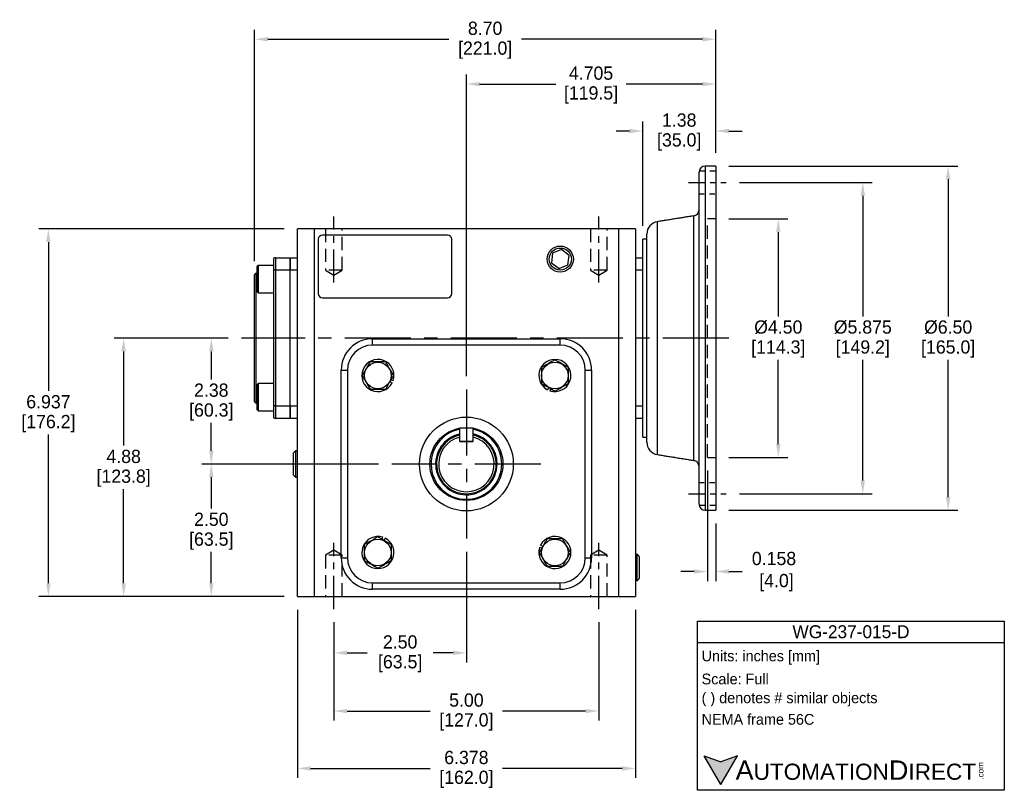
# Model space of a CAD drawing. Header units: inches. Extents: x 113.1 to 145, y 16 to 42.7.
# Tile 2 of 3: x 126.4 to 145, y 16 to 30.5. Entities that reach past the tile are written whole.
import ezdxf

# ---------------------------------------------------------------- set-up
doc = ezdxf.new("R2010")
doc.units = ezdxf.units.IN
doc.header["$MEASUREMENT"] = 0
doc.linetypes.add('CENTER', pattern=[2, 1.25, -0.25, 0.25, -0.25])
doc.linetypes.add('HIDDEN', pattern=[0.375, 0.25, -0.125])
for name, color, linetype in [('Centerline', 40, 'CENTER'), ('Dimensions', 140, 'Continuous'), ('Hidden', 102, 'HIDDEN'), ('Text', 140, 'Continuous'), ('Warning', 1, 'Continuous')]:
    doc.layers.add(name, color=color, linetype=linetype)
doc.styles.add('\\M+2ABAC\\M+2A6A11', font='txt')
doc.dimstyles.get("Standard").update_dxf_attribs({"dimtxt": 0.25, "dimasz": 0.25, "dimexe": 0.18, "dimexo": 0.25, "dimgap": 0.08, "dimtad": 0, "dimtih": 1, "dimtoh": 1, "dimrnd": 0.0005, "dimzin": 0, "dimdsep": 46, "dimtxsty": 'Standard', "dimcen": 0, "dimadec": 0, "dimazin": 0, "dimtfac": 1, "dimtofl": 0, "dimtmove": 0, "dimatfit": 3, "dimfxl": 0, "dimtolj": 1, "dimtzin": 0, "dimarcsym": 0})

# ---------------------------------------------------------------- blocks, each defined once
blk = doc.blocks.new('*D8')
at = {"layer": 'Defpoints', "color": 0}
for p in [(139.569, 26.759), (139.569, 22.259), (140.75, 22.259)]:
    blk.add_point(p, dxfattribs=at)
at = {"layer": 'Dimensions', "color": 0, "lineweight": -2}
for p, q in [((139.819, 26.759), (140.93, 26.759)), ((140.75, 26.509), (140.75, 24.919)), ((140.75, 22.509), (140.75, 24.099)), ((139.819, 22.259), (140.93, 22.259))]:
    blk.add_line(p, q, dxfattribs=at)
at = {"layer": 'Dimensions', "color": 0}
for points in [[(140.708, 26.509), (140.791, 26.509), (140.75, 26.759)], [(140.708, 22.509), (140.791, 22.509), (140.75, 22.259)]]:
    blk.add_solid(points, dxfattribs=at)
at = {"layer": 'Dimensions', "color": 0, "char_height": 0.25, "attachment_point": 5}
for s, insert in [('\\A1;%%c4.50', (140.75, 24.714)), ('\\A1;[114.3]', (140.75, 24.304))]:
    blk.add_mtext(s, dxfattribs=dict(at, insert=insert))
blk = doc.blocks.new('*D9')
at = {"layer": 'Defpoints', "color": 0}
for p in [(139.411, 22.259), (139.569, 21.261), (139.569, 20.105)]:
    blk.add_point(p, dxfattribs=at)
at = {"layer": 'Dimensions', "color": 0, "lineweight": -2}
for p, q in [((139.411, 22.009), (139.411, 19.925)), ((139.569, 21.011), (139.569, 19.925)), ((139.161, 20.105), (138.911, 20.105)), ((139.819, 20.105), (140.069, 20.105))]:
    blk.add_line(p, q, dxfattribs=at)
at = {"layer": 'Dimensions', "color": 0}
for points in [[(139.161, 20.146), (139.161, 20.063), (139.411, 20.105)], [(139.819, 20.146), (139.819, 20.063), (139.569, 20.105)]]:
    blk.add_solid(points, dxfattribs=at)
at = {"layer": 'Dimensions', "color": 0, "insert": (140.669, 20.105), "char_height": 0.25, "attachment_point": 5}
blk.add_mtext('\\A1;0.158\\P [4.0]', dxfattribs=at)
blk = doc.blocks.new('*D10')
at = {"layer": 'Defpoints', "color": 0}
for p in [(132.364, 19.398), (137.364, 19.398), (137.364, 17.473)]:
    blk.add_point(p, dxfattribs=at)
at = {"layer": 'Dimensions', "color": 0, "lineweight": -2}
for p, q in [((132.364, 19.148), (132.364, 17.293)), ((137.364, 19.148), (137.364, 17.293)), ((132.614, 17.473), (134.18, 17.473)), ((137.114, 17.473), (135.548, 17.473))]:
    blk.add_line(p, q, dxfattribs=at)
at = {"layer": 'Dimensions', "color": 0}
for points in [[(132.614, 17.514), (132.614, 17.431), (132.364, 17.473)], [(137.114, 17.514), (137.114, 17.431), (137.364, 17.473)]]:
    blk.add_solid(points, dxfattribs=at)
at = {"layer": 'Dimensions', "color": 0, "char_height": 0.25, "attachment_point": 5}
for s, insert in [('\\A1;5.00', (134.864, 17.678)), ('\\A1;[127.0]', (134.864, 17.268))]:
    blk.add_mtext(s, dxfattribs=dict(at, insert=insert))
blk = doc.blocks.new('*D11')
at = {"layer": 'Defpoints', "color": 0}
for p in [(134.864, 20.726), (132.364, 19.398), (134.864, 18.57)]:
    blk.add_point(p, dxfattribs=at)
at = {"layer": 'Dimensions', "color": 0, "lineweight": -2}
for p, q in [((134.864, 20.476), (134.864, 18.39)), ((132.364, 19.148), (132.364, 18.39)), ((132.614, 18.57), (132.992, 18.57)), ((134.614, 18.57), (134.236, 18.57))]:
    blk.add_line(p, q, dxfattribs=at)
at = {"layer": 'Dimensions', "color": 0}
for points in [[(132.614, 18.612), (132.614, 18.529), (132.364, 18.57)], [(134.614, 18.612), (134.614, 18.529), (134.864, 18.57)]]:
    blk.add_solid(points, dxfattribs=at)
at = {"layer": 'Dimensions', "color": 0, "char_height": 0.25, "attachment_point": 5}
for s, insert in [('\\A1;2.50', (133.614, 18.775)), ('\\A1;[63.5]', (133.614, 18.365))]:
    blk.add_mtext(s, dxfattribs=dict(at, insert=insert))
blk = doc.blocks.new('*D12')
at = {"layer": 'Defpoints', "color": 0}
for p in [(131.675, 19.634), (138.053, 19.634), (138.053, 16.39)]:
    blk.add_point(p, dxfattribs=at)
at = {"layer": 'Dimensions', "color": 0, "lineweight": -2}
for p, q in [((131.675, 19.384), (131.675, 16.21)), ((138.053, 19.384), (138.053, 16.21)), ((131.925, 16.39), (134.18, 16.39)), ((137.803, 16.39), (135.548, 16.39))]:
    blk.add_line(p, q, dxfattribs=at)
at = {"layer": 'Dimensions', "color": 0}
for points in [[(131.925, 16.431), (131.925, 16.348), (131.675, 16.39)], [(137.803, 16.431), (137.803, 16.348), (138.053, 16.39)]]:
    blk.add_solid(points, dxfattribs=at)
at = {"layer": 'Dimensions', "color": 0, "char_height": 0.25, "attachment_point": 5}
for s, insert in [('\\A1;6.378', (134.864, 16.595)), ('\\A1;[162.0]', (134.864, 16.185))]:
    blk.add_mtext(s, dxfattribs=dict(at, insert=insert))
blk = doc.blocks.new('*D13')
at = {"layer": 'Defpoints', "color": 0}
for p in [(130.05, 22.134), (133.456, 22.134), (131.675, 19.634)]:
    blk.add_point(p, dxfattribs=at)
at = {"layer": 'Dimensions', "color": 0, "lineweight": -2}
for p, q in [((133.206, 22.134), (129.87, 22.134)), ((130.05, 21.884), (130.05, 21.294)), ((130.05, 19.884), (130.05, 20.474)), ((131.425, 19.634), (129.87, 19.634))]:
    blk.add_line(p, q, dxfattribs=at)
at = {"layer": 'Dimensions', "color": 0}
for points in [[(130.009, 21.884), (130.092, 21.884), (130.05, 22.134)], [(130.009, 19.884), (130.092, 19.884), (130.05, 19.634)]]:
    blk.add_solid(points, dxfattribs=at)
at = {"layer": 'Dimensions', "color": 0, "char_height": 0.25, "attachment_point": 5}
for s, insert in [('\\A1;2.50', (130.05, 21.089)), ('\\A1;[63.5]', (130.05, 20.679))]:
    blk.add_mtext(s, dxfattribs=dict(at, insert=insert))
blk = doc.blocks.new('*D14')
at = {"layer": 'Defpoints', "color": 0}
for p in [(130.05, 24.509), (130.618, 24.509), (133.456, 22.134)]:
    blk.add_point(p, dxfattribs=at)
at = {"layer": 'Dimensions', "color": 0, "lineweight": -2}
for p, q in [((130.368, 24.509), (129.87, 24.509)), ((130.05, 24.259), (130.05, 23.731)), ((130.05, 22.384), (130.05, 22.911)), ((133.206, 22.134), (129.87, 22.134))]:
    blk.add_line(p, q, dxfattribs=at)
at = {"layer": 'Dimensions', "color": 0}
for points in [[(130.009, 24.259), (130.092, 24.259), (130.05, 24.509)], [(130.009, 22.384), (130.092, 22.384), (130.05, 22.134)]]:
    blk.add_solid(points, dxfattribs=at)
at = {"layer": 'Dimensions', "color": 0, "char_height": 0.25, "attachment_point": 5}
for s, insert in [('\\A1;2.38', (130.05, 23.526)), ('\\A1;[60.3]', (130.05, 23.116))]:
    blk.add_mtext(s, dxfattribs=dict(at, insert=insert))
blk = doc.blocks.new('*D15')
at = {"layer": 'Defpoints', "color": 0}
for p in [(139.569, 29.303), (139.569, 27.757), (134.864, 23.542)]:
    blk.add_point(p, dxfattribs=at)
at = {"layer": 'Dimensions', "color": 0, "lineweight": -2}
for p, q in [((134.864, 23.792), (134.864, 29.483)), ((139.569, 28.007), (139.569, 29.483)), ((135.114, 29.303), (136.553, 29.303)), ((139.319, 29.303), (137.88, 29.303))]:
    blk.add_line(p, q, dxfattribs=at)
at = {"layer": 'Dimensions', "color": 0}
for points in [[(135.114, 29.344), (135.114, 29.261), (134.864, 29.303)], [(139.319, 29.344), (139.319, 29.261), (139.569, 29.303)]]:
    blk.add_solid(points, dxfattribs=at)
at = {"layer": 'Dimensions', "color": 0, "char_height": 0.25, "attachment_point": 5}
for s, insert in [('\\A1;4.705', (137.216, 29.508)), ('\\A1;[119.5]', (137.216, 29.098))]:
    blk.add_mtext(s, dxfattribs=dict(at, insert=insert))
blk = doc.blocks.new('*D16')
at = {"layer": 'Defpoints', "color": 0}
for p in [(139.569, 27.757), (143.955, 27.757), (139.569, 21.261)]:
    blk.add_point(p, dxfattribs=at)
at = {"layer": 'Dimensions', "color": 0, "lineweight": -2}
for p, q in [((139.819, 27.757), (144.135, 27.757)), ((143.955, 27.507), (143.955, 24.919)), ((143.955, 21.511), (143.955, 24.099)), ((139.819, 21.261), (144.135, 21.261))]:
    blk.add_line(p, q, dxfattribs=at)
at = {"layer": 'Dimensions', "color": 0}
for points in [[(143.913, 27.507), (143.997, 27.507), (143.955, 27.757)], [(143.913, 21.511), (143.997, 21.511), (143.955, 21.261)]]:
    blk.add_solid(points, dxfattribs=at)
at = {"layer": 'Dimensions', "color": 0, "char_height": 0.25, "attachment_point": 5}
for s, insert in [('\\A1;%%c6.50', (143.955, 24.714)), ('\\A1;[165.0]', (143.955, 24.304))]:
    blk.add_mtext(s, dxfattribs=dict(at, insert=insert))
blk = doc.blocks.new('*D17')
at = {"layer": 'Defpoints', "color": 0}
for p in [(130.868, 30.149), (139.569, 27.757), (130.868, 25.71)]:
    blk.add_point(p, dxfattribs=at)
at = {"layer": 'Dimensions', "color": 0, "lineweight": -2}
for p, q in [((130.868, 25.96), (130.868, 30.329)), ((139.569, 28.007), (139.569, 30.329)), ((131.118, 30.149), (134.534, 30.149)), ((139.319, 30.149), (135.902, 30.149))]:
    blk.add_line(p, q, dxfattribs=at)
at = {"layer": 'Dimensions', "color": 0}
for points in [[(131.118, 30.19), (131.118, 30.107), (130.868, 30.149)], [(139.319, 30.19), (139.319, 30.107), (139.569, 30.149)]]:
    blk.add_solid(points, dxfattribs=at)
at = {"layer": 'Dimensions', "color": 0, "char_height": 0.25, "attachment_point": 5}
for s, insert in [('\\A1;8.70', (135.218, 30.354)), ('\\A1;[221.0]', (135.218, 29.944))]:
    blk.add_mtext(s, dxfattribs=dict(at, insert=insert))
blk = doc.blocks.new('*D18')
at = {"layer": 'Defpoints', "color": 0}
for p in [(139.569, 28.417), (139.569, 27.757), (138.191, 26.379)]:
    blk.add_point(p, dxfattribs=at)
at = {"layer": 'Dimensions', "color": 0, "lineweight": -2}
for p, q in [((138.191, 26.629), (138.191, 28.597)), ((139.569, 28.007), (139.569, 28.597)), ((137.941, 28.417), (137.691, 28.417)), ((139.819, 28.417), (140.069, 28.417))]:
    blk.add_line(p, q, dxfattribs=at)
at = {"layer": 'Dimensions', "color": 0}
for points in [[(137.941, 28.459), (137.941, 28.375), (138.191, 28.417)], [(139.819, 28.459), (139.819, 28.375), (139.569, 28.417)]]:
    blk.add_solid(points, dxfattribs=at)
at = {"layer": 'Dimensions', "color": 0, "char_height": 0.25, "attachment_point": 5}
for s, insert in [('\\A1;1.38', (138.88, 28.622)), ('\\A1;[35.0]', (138.88, 28.212))]:
    blk.add_mtext(s, dxfattribs=dict(at, insert=insert))
blk = doc.blocks.new('*D24')
at = {"layer": 'Defpoints', "color": 0}
for p in [(130.618, 24.509), (128.396, 19.634), (131.675, 19.634)]:
    blk.add_point(p, dxfattribs=at)
at = {"layer": 'Dimensions', "color": 0, "lineweight": -2}
for p, q in [((130.368, 24.509), (128.216, 24.509)), ((128.396, 24.259), (128.396, 22.481)), ((128.396, 19.884), (128.396, 21.661)), ((131.425, 19.634), (128.216, 19.634))]:
    blk.add_line(p, q, dxfattribs=at)
at = {"layer": 'Dimensions', "color": 0}
for points in [[(128.355, 24.259), (128.438, 24.259), (128.396, 24.509)], [(128.355, 19.884), (128.438, 19.884), (128.396, 19.634)]]:
    blk.add_solid(points, dxfattribs=at)
at = {"layer": 'Dimensions', "color": 0, "char_height": 0.25, "attachment_point": 5}
for s, insert in [('\\A1;4.88', (128.396, 22.276)), ('\\A1;[123.8]', (128.396, 21.866))]:
    blk.add_mtext(s, dxfattribs=dict(at, insert=insert))
blk = doc.blocks.new('*D25')
at = {"layer": 'Defpoints', "color": 0}
for p in [(139.769, 27.446), (139.769, 21.571), (142.344, 21.571)]:
    blk.add_point(p, dxfattribs=at)
at = {"layer": 'Dimensions', "color": 0, "lineweight": -2}
for p, q in [((140.019, 27.446), (142.524, 27.446)), ((142.344, 27.196), (142.344, 24.919)), ((142.344, 21.821), (142.344, 24.099)), ((140.019, 21.571), (142.524, 21.571))]:
    blk.add_line(p, q, dxfattribs=at)
at = {"layer": 'Dimensions', "color": 0}
for points in [[(142.302, 27.196), (142.386, 27.196), (142.344, 27.446)], [(142.302, 21.821), (142.386, 21.821), (142.344, 21.571)]]:
    blk.add_solid(points, dxfattribs=at)
at = {"layer": 'Dimensions', "color": 0, "char_height": 0.25, "attachment_point": 5}
for s, insert in [('\\A1;%%C5.875', (142.344, 24.714)), ('\\A1;[149.2]', (142.344, 24.304))]:
    blk.add_mtext(s, dxfattribs=dict(at, insert=insert))
blk = doc.blocks.new('*D26')
at = {"layer": 'Defpoints', "color": 0}
for p in [(126.976, 26.571), (131.675, 26.571), (131.675, 19.634)]:
    blk.add_point(p, dxfattribs=at)
at = {"layer": 'Dimensions', "color": 0, "lineweight": -2}
for p, q in [((131.425, 26.571), (126.796, 26.571)), ((126.976, 26.321), (126.976, 23.512)), ((126.976, 19.884), (126.976, 22.692)), ((131.425, 19.634), (126.796, 19.634))]:
    blk.add_line(p, q, dxfattribs=at)
at = {"layer": 'Dimensions', "color": 0}
for points in [[(126.934, 26.321), (127.017, 26.321), (126.976, 26.571)], [(126.934, 19.884), (127.017, 19.884), (126.976, 19.634)]]:
    blk.add_solid(points, dxfattribs=at)
at = {"layer": 'Dimensions', "color": 0, "char_height": 0.25, "attachment_point": 5}
for s, insert in [('\\A1;6.937', (126.976, 23.307)), ('\\A1;[176.2]', (126.976, 22.897))]:
    blk.add_mtext(s, dxfattribs=dict(at, insert=insert))

msp = doc.modelspace()

# ---------------------------------------------------------------- hatches: boundary and pattern name
at = {"layer": 'Dimensions'}
msp.add_hatch(color=256, dxfattribs=at).paths.add_polyline_path([(139.9802, 16.628), (139.6666, 16.5139), (139.353, 16.628), (139.6666, 16.0848)])

# ---------------------------------------------------------------- linework, layer by layer
for p, q in [((139.3718, 27.757), (139.3718, 21.2609)), ((139.5686, 27.757), (139.5686, 21.2609)), ((139.2537, 26.7934), (139.2537, 27.6389)), ((139.1542, 24.5089), (139.1542, 26.8159)), ((139.2537, 26.7955), (139.2537, 26.8026)), ((131.6749, 19.6339), (131.6749, 26.5709)), ((131.9899, 26.5709), (131.6749, 26.5709)), ((137.7379, 26.5709), (131.9899, 26.5709)), ((131.9899, 26.5709), (131.9899, 19.6339)), ((137.7379, 19.6339), (137.7379, 26.5709)), ((138.0529, 26.5709), (137.7379, 26.5709)), ((138.0529, 26.5709), (138.0529, 19.6339)), ((138.4683, 24.5089), (138.4683, 26.7061)), ((139.2537, 26.3695), (139.2537, 26.6497)), ((139.2537, 22.3694), (139.2537, 26.6485)), ((134.5096, 26.4528), (132.1474, 26.4528)), ((138.2694, 24.5089), (138.2694, 26.4729)), ((132.0686, 26.3741), (132.0686, 25.3505)), ((134.5883, 25.3505), (134.5883, 26.3741)), ((138.1907, 26.0247), (138.1907, 26.379)), ((131.2222, 26.0141), (131.2222, 25.7885)), ((131.2616, 26.0247), (131.5371, 26.0247)), ((131.2616, 26.0247), (131.2616, 25.7885)), ((131.5371, 25.7885), (131.5371, 26.0247)), ((131.5371, 26.0247), (131.6749, 26.0247)), ((131.5371, 26.0247), (131.5371, 25.7885)), ((136.4913, 26.1107), (136.4676, 25.9304)), ((136.6592, 26.1804), (136.4913, 26.1107)), ((136.8035, 26.0697), (136.6592, 26.1804)), ((136.7799, 25.8894), (136.8035, 26.0697)), ((138.0529, 26.0247), (138.1907, 26.0247)), ((138.1907, 25.7885), (138.1907, 26.0247)), ((130.9072, 25.8528), (130.9072, 25.3922)), ((130.9328, 25.8784), (130.9328, 25.3666)), ((136.4676, 25.9304), (136.6119, 25.8198)), ((136.6119, 25.8198), (136.7799, 25.8894)), ((130.8679, 23.3081), (130.8679, 25.7097)), ((130.8875, 25.7294), (130.8875, 24.5089)), ((131.2222, 25.7885), (131.2222, 23.2294)), ((131.2616, 25.7885), (131.2222, 25.7885)), ((131.2616, 25.7885), (131.2616, 23.2294)), ((131.5371, 25.7885), (131.2616, 25.7885)), ((131.5371, 23.2294), (131.5371, 25.7885)), ((131.5371, 23.2294), (131.5371, 25.7885)), ((131.6749, 25.7885), (131.5371, 25.7885)), ((138.1907, 25.7885), (138.0529, 25.7885)), ((138.1907, 25.6042), (138.1907, 25.7885)), ((138.1907, 24.5089), (138.1907, 25.6042)), ((132.1474, 25.2717), (134.5096, 25.2717)), ((130.8875, 24.5089), (130.8875, 23.2885)), ((133.0923, 24.4961), (136.6356, 24.4961)), ((133.0923, 24.378), (133.0923, 24.4961)), ((136.6356, 24.378), (133.0923, 24.378)), ((136.6356, 24.378), (136.6356, 24.4961)), ((138.1907, 23.4136), (138.1907, 24.5089)), ((138.2694, 22.545), (138.2694, 24.5089)), ((138.4683, 22.3118), (138.4683, 24.5089)), ((139.1542, 22.202), (139.1542, 24.5089)), ((132.5017, 20.3623), (132.5017, 23.9056)), ((132.5017, 23.9056), (132.6198, 23.9056)), ((132.6198, 23.9056), (132.6198, 20.3623)), ((137.108, 20.3623), (137.108, 23.9056)), ((137.108, 23.9056), (137.2261, 23.9056)), ((137.2261, 23.9056), (137.2261, 20.3623)), ((130.9072, 23.6257), (130.9072, 23.1651)), ((130.9328, 23.6513), (130.9328, 23.1395)), ((133.422, 23.6881), (133.4638, 23.6669)), ((133.4425, 23.7236), (133.482, 23.7108)), ((136.4181, 23.5758), (136.3969, 23.534)), ((136.4536, 23.5553), (136.4408, 23.5159)), ((138.1907, 23.2294), (138.1907, 23.4136)), ((131.2222, 23.2294), (131.2222, 23.0037)), ((131.2616, 23.2294), (131.2222, 23.2294)), ((131.2616, 23.2294), (131.5371, 23.2294)), ((131.2616, 23.2294), (131.2616, 22.9932)), ((131.5371, 22.9932), (131.5371, 23.2294)), ((131.5371, 23.2294), (131.5371, 22.9932)), ((131.5371, 23.2294), (131.6749, 23.2294)), ((138.0529, 23.2294), (138.1907, 23.2294)), ((138.1907, 22.9932), (138.1907, 23.2294)), ((131.5371, 22.9932), (131.2616, 22.9932)), ((131.6749, 22.9932), (131.5371, 22.9932)), ((138.1907, 22.9932), (138.0529, 22.9932)), ((138.1907, 22.6389), (138.1907, 22.9932)), ((134.9889, 22.8072), (134.7389, 22.8072)), ((134.7389, 22.5572), (134.7389, 22.8072)), ((134.9889, 22.5572), (134.9889, 22.8072)), ((134.7389, 22.5572), (134.7389, 22.642)), ((134.9889, 22.5572), (134.7389, 22.5572)), ((134.7389, 22.5572), (134.9889, 22.5572)), ((134.9889, 22.5572), (134.9889, 22.642)), ((139.2537, 22.3689), (139.2537, 22.6483)), ((131.6009, 22.3268), (131.6009, 22.3426)), ((131.6009, 21.9253), (131.6009, 22.3268)), ((131.6391, 22.3808), (131.6391, 22.3621)), ((131.6391, 22.3621), (131.6391, 21.887)), ((139.2537, 21.379), (139.2537, 22.2245)), ((139.2537, 22.2153), (139.2537, 22.2209)), ((133.2742, 20.7125), (133.287, 20.752)), ((133.3097, 20.692), (133.331, 20.7338)), ((136.2853, 20.5442), (136.2459, 20.557)), ((136.3058, 20.5797), (136.264, 20.601)), ((132.5017, 20.3623), (132.6198, 20.3623)), ((137.108, 20.3623), (137.2261, 20.3623)), ((138.0887, 20.1802), (138.0887, 20.4271)), ((138.1269, 20.3888), (138.1269, 20.1802)), ((138.0887, 19.9333), (138.0887, 20.1802)), ((138.1269, 20.1802), (138.1269, 19.9715)), ((133.0923, 19.7717), (133.0923, 19.8898)), ((133.0923, 19.8898), (136.6356, 19.8898)), ((136.6356, 19.7717), (136.6356, 19.8898)), ((136.6356, 19.7717), (133.0923, 19.7717)), ((131.6749, 19.6339), (131.9899, 19.6339)), ((131.9899, 19.6339), (137.7379, 19.6339)), ((137.7379, 19.6339), (138.0529, 19.6339))]:
    msp.add_line(p, q)
for centre, radius in [((136.6356, 26.0001), 0.2469), ((136.6356, 26.0001), 0.2087), ((133.1936, 23.8043), 0.2515), ((136.5343, 23.8043), 0.2515), ((134.8639, 22.1339), 0.8858), ((134.8639, 22.1339), 0.689), ((133.1936, 20.4636), 0.2515), ((136.5343, 20.4636), 0.2515)]:
    msp.add_circle(centre, radius)
for centre, radius, start, end in [((139.3718, 27.6389), 0.1181, 90, 180), ((139.1356, 26.9325), 0.1181, 279.09028, 0), ((138.5057, 26.4729), 0.2362, 99.09028, 180), ((132.1474, 26.3741), 0.0787, 90, 180), ((134.5096, 26.3741), 0.0787, 0, 90), ((131.2616, 25.9459), 0.0787, 90, 120), ((132.1474, 25.3505), 0.0787, 180, 270), ((134.5096, 25.3505), 0.0787, 270, 0), ((133.0923, 23.9056), 0.5906, 90, 180), ((133.0923, 23.9056), 0.4724, 90, 180), ((136.6356, 23.9056), 0.5906, 0, 90), ((136.6356, 23.9056), 0.4724, 0, 90), ((133.1936, 23.8043), 0.3031, 342.05172, 333.05172), ((136.5343, 23.8043), 0.3031, 252.05172, 243.05172), ((131.2616, 23.0719), 0.0787, 240, 270), ((134.8639, 22.1339), 0.6662, 100.81383, 0), ((134.8639, 22.1339), 0.5803, 102.79899, 0), ((134.8639, 22.1339), 0.5626, 102.8373, 77.1627), ((134.8639, 22.1339), 0.6662, 0, 79.18617), ((134.8639, 22.1339), 0.5803, 0, 77.56099), ((134.8639, 22.1339), 0.5232, 103.82171, 76.17829), ((138.5057, 22.545), 0.2362, 180, 260.90972), ((139.1356, 22.0854), 0.1181, 0, 80.90972), ((139.3718, 21.379), 0.1181, 180, 270), ((133.1936, 20.4636), 0.3031, 72.05172, 63.05172), ((136.5343, 20.4636), 0.3031, 162.05172, 153.05172), ((133.0923, 20.3623), 0.5906, 180, 270), ((133.0923, 20.3623), 0.4724, 180, 270), ((136.6356, 20.3623), 0.5906, 270, 0), ((136.6356, 20.3623), 0.4724, 270, 0)]:
    msp.add_arc(centre, radius, start, end)
for points in [[(139.5686, 27.757), (139.3718, 27.757)], [(139.1542, 26.8159), (138.4683, 26.7061)], [(138.2694, 26.379), (138.1907, 26.379)], [(130.9328, 25.8784), (130.9072, 25.8528)], [(131.2222, 25.8784), (130.9328, 25.8784)], [(130.8875, 25.7294), (130.8679, 25.7097)], [(130.9072, 25.7294), (130.8875, 25.7294)], [(130.9072, 25.3922), (130.9328, 25.3666)], [(130.9328, 25.3666), (131.2222, 25.3666)], [(130.9328, 23.6513), (130.9072, 23.6257)], [(131.2222, 23.6513), (130.9328, 23.6513)], [(130.8679, 23.3081), (130.8875, 23.2885)], [(130.8875, 23.2885), (130.9072, 23.2885)], [(130.9072, 23.1651), (130.9328, 23.1395)], [(130.9328, 23.1395), (131.2222, 23.1395)], [(138.1907, 22.6389), (138.2694, 22.6389)], [(131.6391, 22.3808), (131.6009, 22.3426)], [(131.6749, 22.3797), (131.6391, 22.3808)], [(138.4683, 22.3118), (139.1542, 22.202)], [(131.6009, 21.9253), (131.6391, 21.887)], [(131.6391, 21.887), (131.6749, 21.8881)], [(139.3718, 21.2609), (139.5686, 21.2609)], [(138.0887, 20.4271), (138.0529, 20.426)], [(138.1269, 20.3888), (138.0887, 20.4271)], [(138.0529, 19.9344), (138.0887, 19.9333)], [(138.0887, 19.9333), (138.1269, 19.9715)]]:
    msp.add_open_spline(points, degree=1)
for points, knots in [([(139.2537, 26.6485), (139.2539, 26.6599), (139.2545, 26.6928), (139.2572, 26.7412), (139.2546, 26.7772), (139.2539, 26.7894), (139.2537, 26.7934)], [0, 0, 0, 0, 0.1704158, 0.490901, 0.8306195, 1, 1, 1, 1]), ([(133.0458, 24.0602), (133.0283, 24.0297), (132.9926, 23.9679), (132.9424, 23.881), (132.9112, 23.827), (132.8981, 23.8043)], [0, 0, 0, 0, 0.3599175, 0.7307342, 1, 1, 1, 1]), ([(133.3413, 24.0602), (133.3289, 24.0602), (133.2843, 24.0602), (133.205, 24.0602), (133.118, 24.0602), (133.0653, 24.0602), (133.0458, 24.0602)], [0, 0, 0, 0, 0.1280921, 0.458987, 0.79955, 1, 1, 1, 1]), ([(133.4891, 23.8043), (133.4715, 23.8347), (133.4358, 23.8965), (133.3856, 23.9835), (133.3544, 24.0375), (133.3413, 24.0602)], [0, 0, 0, 0, 0.3599175, 0.7307342, 1, 1, 1, 1]), ([(136.5343, 24.0998), (136.5038, 24.0822), (136.442, 24.0465), (136.355, 23.9963), (136.3011, 23.9651), (136.2783, 23.952)], [0, 0, 0, 0, 0.3599178, 0.7307341, 1, 1, 1, 1]), ([(136.7902, 23.952), (136.7597, 23.9696), (136.6979, 24.0053), (136.6109, 24.0555), (136.557, 24.0866), (136.5343, 24.0998)], [0, 0, 0, 0, 0.3599175, 0.7307342, 1, 1, 1, 1]), ([(132.8981, 23.8043), (132.9157, 23.7738), (132.9514, 23.712), (133.0016, 23.625), (133.0327, 23.5711), (133.0458, 23.5484)], [0, 0, 0, 0, 0.3599178, 0.7307341, 1, 1, 1, 1]), ([(133.3413, 23.5484), (133.3589, 23.5788), (133.3946, 23.6406), (133.4448, 23.7276), (133.476, 23.7816), (133.4891, 23.8043)], [0, 0, 0, 0, 0.3599178, 0.7307341, 1, 1, 1, 1]), ([(136.2783, 23.952), (136.2783, 23.9325), (136.2783, 23.8809), (136.2783, 23.7939), (136.2783, 23.7145), (136.2783, 23.6689), (136.2783, 23.6565)], [0, 0, 0, 0, 0.2004494, 0.5311741, 0.8719082, 1, 1, 1, 1]), ([(136.7902, 23.6565), (136.7902, 23.6689), (136.7902, 23.7135), (136.7902, 23.7929), (136.7902, 23.8799), (136.7902, 23.9325), (136.7902, 23.952)], [0, 0, 0, 0, 0.1280921, 0.458987, 0.79955, 1, 1, 1, 1]), ([(136.2783, 23.6565), (136.3088, 23.6389), (136.3706, 23.6032), (136.4576, 23.553), (136.5115, 23.5219), (136.5343, 23.5088)], [0, 0, 0, 0, 0.3599178, 0.7307341, 1, 1, 1, 1]), ([(136.5343, 23.5088), (136.5647, 23.5263), (136.6265, 23.562), (136.7135, 23.6122), (136.7674, 23.6434), (136.7902, 23.6565)], [0, 0, 0, 0, 0.3599175, 0.7307342, 1, 1, 1, 1]), ([(133.0458, 23.5484), (133.0653, 23.5484), (133.117, 23.5484), (133.204, 23.5484), (133.2834, 23.5484), (133.3289, 23.5484), (133.3413, 23.5484)], [0, 0, 0, 0, 0.2004494, 0.5311741, 0.8719082, 1, 1, 1, 1]), ([(139.2537, 22.2245), (139.2539, 22.2285), (139.2545, 22.2402), (139.2572, 22.2757), (139.2546, 22.324), (139.2539, 22.3581), (139.2537, 22.3694)], [0, 0, 0, 0, 0.1704146, 0.4909007, 0.8306197, 1, 1, 1, 1]), ([(133.1936, 20.7591), (133.1631, 20.7415), (133.1013, 20.7058), (133.0144, 20.6556), (132.9604, 20.6245), (132.9377, 20.6113)], [0, 0, 0, 0, 0.3599175, 0.7307342, 1, 1, 1, 1]), ([(133.4495, 20.6113), (133.419, 20.6289), (133.3572, 20.6646), (133.2703, 20.7148), (133.2163, 20.746), (133.1936, 20.7591)], [0, 0, 0, 0, 0.3599178, 0.7307341, 1, 1, 1, 1]), ([(136.3865, 20.7195), (136.3689, 20.6891), (136.3332, 20.6272), (136.283, 20.5403), (136.2519, 20.4863), (136.2388, 20.4636)], [0, 0, 0, 0, 0.3599178, 0.7307341, 1, 1, 1, 1]), ([(136.682, 20.7195), (136.6625, 20.7195), (136.6108, 20.7195), (136.5239, 20.7195), (136.4445, 20.7195), (136.3989, 20.7195), (136.3865, 20.7195)], [0, 0, 0, 0, 0.2004494, 0.5311741, 0.8719082, 1, 1, 1, 1]), ([(136.8297, 20.4636), (136.8122, 20.4941), (136.7765, 20.5559), (136.7263, 20.6428), (136.6951, 20.6968), (136.682, 20.7195)], [0, 0, 0, 0, 0.3599178, 0.7307341, 1, 1, 1, 1]), ([(132.9377, 20.6113), (132.9377, 20.5989), (132.9377, 20.5544), (132.9377, 20.475), (132.9377, 20.388), (132.9377, 20.3353), (132.9377, 20.3159)], [0, 0, 0, 0, 0.1280921, 0.458987, 0.79955, 1, 1, 1, 1]), ([(133.4495, 20.3159), (133.4495, 20.3353), (133.4495, 20.387), (133.4495, 20.474), (133.4495, 20.5534), (133.4495, 20.5989), (133.4495, 20.6113)], [0, 0, 0, 0, 0.2004494, 0.5311741, 0.8719082, 1, 1, 1, 1]), ([(136.2388, 20.4636), (136.2563, 20.4331), (136.292, 20.3713), (136.3422, 20.2844), (136.3734, 20.2304), (136.3865, 20.2077)], [0, 0, 0, 0, 0.3599175, 0.7307342, 1, 1, 1, 1]), ([(136.682, 20.2077), (136.6996, 20.2381), (136.7353, 20.3), (136.7855, 20.3869), (136.8166, 20.4409), (136.8297, 20.4636)], [0, 0, 0, 0, 0.3599175, 0.7307342, 1, 1, 1, 1]), ([(132.9377, 20.3159), (132.9681, 20.2983), (133.03, 20.2626), (133.1169, 20.2124), (133.1709, 20.1812), (133.1936, 20.1681)], [0, 0, 0, 0, 0.3599175, 0.7307342, 1, 1, 1, 1]), ([(133.1936, 20.1681), (133.224, 20.1857), (133.2859, 20.2214), (133.3728, 20.2716), (133.4268, 20.3027), (133.4495, 20.3159)], [0, 0, 0, 0, 0.3599178, 0.7307341, 1, 1, 1, 1]), ([(136.3865, 20.2077), (136.3989, 20.2077), (136.4435, 20.2077), (136.5229, 20.2077), (136.6099, 20.2077), (136.6625, 20.2077), (136.682, 20.2077)], [0, 0, 0, 0, 0.1280921, 0.458987, 0.79955, 1, 1, 1, 1])]:
    msp.add_open_spline(points, degree=3, knots=knots)
at = {"layer": 'Centerline', "ltscale": 0.25}
for p, q in [((139.0537, 27.4464), (139.7686, 27.4464)), ((139.0537, 21.5714), (139.7686, 21.5714))]:
    msp.add_line(p, q, dxfattribs=at)
at = {"layer": 'Centerline', "ltscale": 0.5}
for p, q in [((132.3639, 25.5568), (132.3639, 26.8072)), ((137.3639, 25.5568), (137.3639, 26.8072)), ((132.3639, 19.3977), (132.3639, 20.6481)), ((137.3639, 19.3977), (137.3639, 20.6481))]:
    msp.add_line(p, q, dxfattribs=at)
at = {"layer": 'Centerline'}
for p, q in [((139.8186, 24.5089), (130.6179, 24.5089)), ((134.8639, 23.5418), (134.8639, 20.7261)), ((136.2718, 22.1339), (133.456, 22.1339))]:
    msp.add_line(p, q, dxfattribs=at)
at = {"layer": 'Hidden', "ltscale": 0.35}
for p, q in [((139.2562, 27.663), (139.5686, 27.663)), ((139.2537, 27.2299), (139.5686, 27.2299)), ((139.2537, 21.788), (139.5686, 21.788)), ((139.2562, 21.3549), (139.5686, 21.3549))]:
    msp.add_line(p, q, dxfattribs=at)
at = {"layer": 'Hidden'}
for p, q in [((139.4112, 22.2589), (139.4112, 26.7589)), ((139.5686, 26.7589), (139.4112, 26.7589)), ((132.2077, 26.5709), (132.2077, 25.793)), ((132.5202, 25.793), (132.5202, 26.5709)), ((137.2077, 26.5709), (137.2077, 25.793)), ((137.5202, 25.793), (137.5202, 26.5709)), ((132.5202, 25.793), (132.2077, 25.793)), ((132.2077, 25.793), (132.3639, 25.6991)), ((132.3639, 25.6991), (132.5202, 25.793)), ((137.5202, 25.793), (137.2077, 25.793)), ((137.2077, 25.793), (137.3639, 25.6991)), ((137.3639, 25.6991), (137.5202, 25.793)), ((139.4112, 22.2589), (139.5686, 22.2589)), ((132.3639, 20.5058), (132.2077, 20.4119)), ((132.5202, 20.4119), (132.3639, 20.5058)), ((137.3639, 20.5058), (137.2077, 20.4119)), ((137.5202, 20.4119), (137.3639, 20.5058)), ((132.5202, 20.4119), (132.2077, 20.4119)), ((132.2077, 20.4119), (132.2077, 19.6339)), ((132.5202, 19.6339), (132.5202, 20.4119)), ((137.5202, 20.4119), (137.2077, 20.4119)), ((137.2077, 20.4119), (137.2077, 19.6339)), ((137.5202, 19.6339), (137.5202, 20.4119))]:
    msp.add_line(p, q, dxfattribs=at)
at = {"layer": 'Text'}
for p, q in [((139.2271, 19.1705), (145.0147, 19.1705)), ((139.2271, 15.9769), (139.2271, 19.1705)), ((145.0147, 19.1705), (145.0147, 15.9769)), ((139.2271, 18.7645), (145.0147, 18.7645)), ((139.6666, 16.0848), (139.353, 16.628)), ((139.353, 16.628), (139.6666, 16.5139)), ((139.6666, 16.0848), (139.9802, 16.628)), ((139.9802, 16.628), (139.6666, 16.5139)), ((145.0147, 15.9769), (139.2271, 15.9769))]:
    msp.add_line(p, q, dxfattribs=at)
at = {"layer": 'Warning'}
msp.add_line((145.0147, 15.9769), (145.0147, 15.9769), dxfattribs=at)

# ---------------------------------------------------------------- texts
at = {"layer": 'Text', "style": '\\M+2ABAC\\M+2A6A11'}
for s, insert, char_height, width, attachment_point in [('WG-237-015-D', (142.1209, 18.9675), 0.243622, 5.787652, 5), ('{\\fArial|b0|i0|c0|p34;     \\H1.2x;A\\H0.8333x;UTOMATION\\H1.2x;D\\H0.8333x;IRECT}', (139.353, 16.3559), 0.304528, 5.167849, 4)]:
    msp.add_mtext(s, dxfattribs=dict(at, insert=insert, char_height=char_height, width=width, attachment_point=attachment_point))
at = {"layer": 'Text', "char_height": 0.203018, "attachment_point": 4}
for s, insert, width in [(' Units: inches [mm]', (139.2271, 18.4823), 7.292478), (' Scale: Full', (139.2271, 18.0762), 7.272671), (' ( ) denotes # similar objects', (139.2271, 17.6915), 7.272671), (' NEMA frame 56C', (139.2271, 17.3144), 7.272671)]:
    msp.add_mtext(s, dxfattribs=dict(at, insert=insert, width=width))
at = {"layer": 'Text', "insert": (144.5116, 16.1779), "char_height": 0.10963, "width": 0.324871, "attachment_point": 1, "rotation": 90, "style": '\\M+2ABAC\\M+2A6A11'}
msp.add_mtext('{\\fArial|b0|i0|c0|p34;.com}', dxfattribs=at)

# ---------------------------------------------------------------- dimensions: what is measured, and where the dimension line sits
at = {"layer": 'Dimensions'}
for base, p1, p2, override, picture, middle in [((130.8679, 30.1486), (139.5686, 27.757), (130.8679, 25.7097), {"dimpost": '\\X'}, '*D17', (135.2183, 30.1486)), ((139.5686, 29.3025), (134.8639, 23.5418), (139.5686, 27.757), {"dimdec": 3, "dimpost": '\\X'}, '*D15', (137.2163, 29.3025)), ((139.5686, 28.4169), (138.1907, 26.379), (139.5686, 27.757), {"dimpost": '\\X'}, '*D18', (138.8797, 28.4169)), ((134.8639, 18.5704), (132.3639, 19.3977), (134.8639, 20.7261), {"dimpost": '\\X'}, '*D11', (133.6139, 18.5704)), ((138.0529, 16.3896), (131.6749, 19.6339), (138.0529, 19.6339), {"dimdec": 3, "dimpost": '\\X'}, '*D12', (134.8639, 16.3896)), ((137.3639, 17.4725), (132.3639, 19.3977), (137.3639, 19.3977), {"dimpost": '\\X'}, '*D10', (134.8639, 17.4725))]:
    dim = msp.add_linear_dim(base=base, p1=p1, p2=p2, dimstyle='Standard', override=override, dxfattribs=at)
    dim.commit()
    dim.dimension.update_dxf_attribs({"geometry": picture, "text_midpoint": middle})
for base, p1, p2, text, override, picture, middle in [((143.955, 27.757), (139.5686, 21.2609), (139.5686, 27.757), '%%c<>', {"dimpost": '\\X'}, '*D16', (143.955, 24.5089)), ((142.3441, 21.5714), (139.7686, 27.4464), (139.7686, 21.5714), '%%C<>', {"dimdec": 3, "dimpost": '\\X'}, '*D25', (142.3441, 24.5089)), ((140.7497, 22.2589), (139.5686, 26.7589), (139.5686, 22.2589), '%%c<>', {"dimpost": '\\X'}, '*D8', (140.7497, 24.5089))]:
    dim = msp.add_linear_dim(base=base, p1=p1, p2=p2, angle=90, text=text, dimstyle='Standard', override=override, dxfattribs=at)
    dim.commit()
    dim.dimension.update_dxf_attribs({"geometry": picture, "text_midpoint": middle})
for base, p1, p2, override, picture, middle in [((126.9757, 26.5709), (131.6749, 19.6339), (131.6749, 26.5709), {"dimdec": 3, "dimpost": '\\X'}, '*D26', (126.9757, 23.1024)), ((128.3962254, 19.6339297), (130.6178581, 24.5089298), (131.6749446, 19.6339297), {"dimpost": '\\X'}, '*D24', (128.3962254, 22.0714298)), ((130.0502125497, 24.508929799), (133.4560436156, 22.133929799), (130.6178580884, 24.508929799), {"dimpost": '\\X'}, '*D14', (130.0502125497, 23.321429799)), ((130.0502, 22.1339), (131.6749, 19.6339), (133.456, 22.1339), {"dimpost": '\\X'}, '*D13', (130.0502, 20.8839))]:
    dim = msp.add_linear_dim(base=base, p1=p1, p2=p2, angle=90, dimstyle='Standard', override=override, dxfattribs=at)
    dim.commit()
    dim.dimension.update_dxf_attribs({"geometry": picture, "text_midpoint": middle})
dim = msp.add_linear_dim(base=(139.5686, 20.1047), p1=(139.4112, 22.2589), p2=(139.5686, 21.2609), dimstyle='Standard', override={"dimdec": 3, "dimpost": '\\X'}, dxfattribs=at)
dim.commit()
dim.dimension.update_dxf_attribs({"geometry": '*D9', "text_midpoint": (140.6695, 20.1047), "dimtype": 160})

doc.saveas('drawing.dxf')
